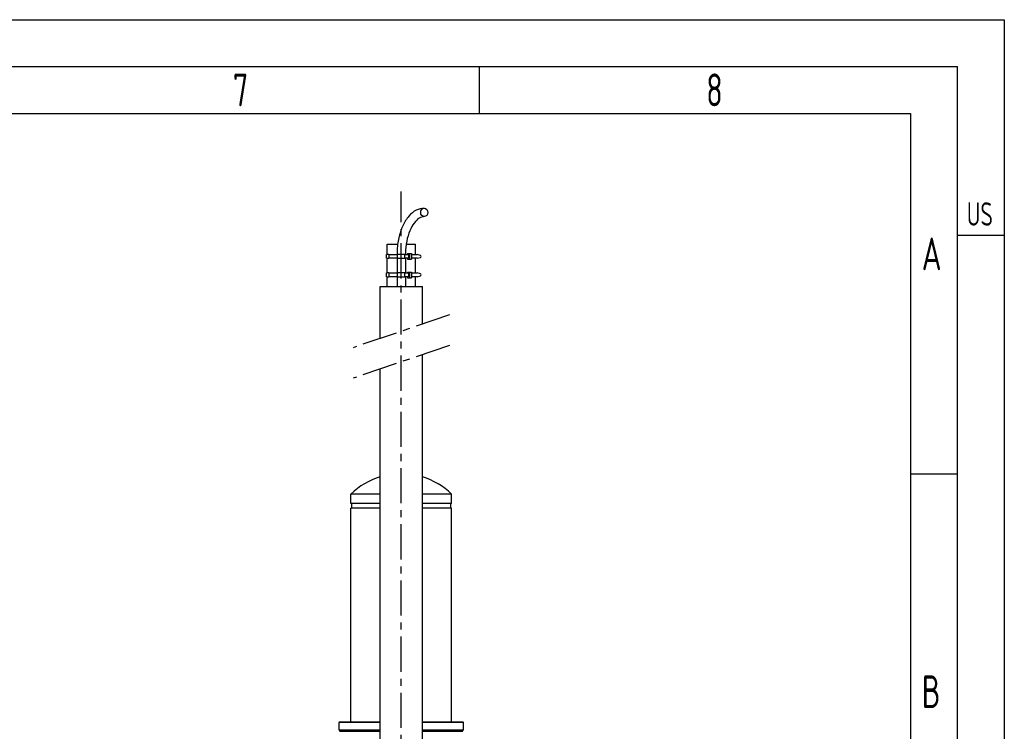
# Model space of a CAD drawing. Header units: millimetres. Extents: x 0 to 8400, y 0 to 5940.
# Tile 51 of 51: x 6299 to 8400, y 4420 to 5940. Entities that reach past the tile are written whole.
import ezdxf

# ---------------------------------------------------------------- set-up
doc = ezdxf.new("R2010")
doc.units = ezdxf.units.MM
doc.header["$LTSCALE"] = 20
doc.linetypes.add('MITTE', pattern=[2, 1.25, -0.25, 0.25, -0.25])
doc.layers.get('0').update_dxf_attribs({"linetype": 'CONTINUOUS'})
for name, color, linetype in [('02-LINIE-035', 2, 'CONTINUOUS'), ('05-ACHSE', 1, 'MITTE'), ('KSB-BLATTRAND', 2, 'CONTINUOUS')]:
    doc.layers.add(name, color=color, linetype=linetype)
doc.styles.get("Standard").update_dxf_attribs({"font": 'ISOCP.SHX'})

# ---------------------------------------------------------------- blocks, each defined once
blk = doc.blocks.new('Rahmen_A3')
at = {"color": 1, "ltscale": 150}
for p, q in [((0, 297), (420, 297)), ((420, 297), (420, 0)), ((364, 287), (364, 292)), ((18, 287), (410, 287)), ((410, 287), (410, 5)), ((410, 248.5), (415, 248.5))]:
    blk.add_line(p, q, dxfattribs=at)
at = {"color": 3, "ltscale": 150}
for p, q in [((13, 292), (415, 292)), ((415, 5), (415, 292)), ((415, 274), (420, 274))]:
    blk.add_line(p, q, dxfattribs=at)
at = {"color": 1, "ltscale": 150, "width": 0.75}
for s, height, p in [('7', 3.5, (337.6875, 287.75)), ('8', 3.5, (388.1875, 287.75)), ('US', 2.5, (416, 275)), ('A', 3.5, (411.1875, 270.25)), ('B', 3.5, (411.1875, 223.5))]:
    blk.add_text(s, height=height, dxfattribs=at).set_placement(p)

msp = doc.modelspace()

# ---------------------------------------------------------------- linework, layer by layer
at = {"layer": '02-LINIE-035'}
for p, q in [((7082.9, 5460.4), (7105.5, 5460.4)), ((7082.9, 5438.4), (7082.9, 5460.4)), ((7123.7, 5460.4), (7143.2, 5460.4)), ((7143.2, 5438.4), (7143.2, 5460.4)), ((7086.9, 5438.4), (7081.9, 5438.4)), ((7081.9, 5430.4), (7081.9, 5438.4)), ((7081.9, 5430.4), (7086.9, 5430.4)), ((7082.9, 5399.1), (7082.9, 5430.4)), ((7086.9, 5438.4), (7104.7, 5438.4)), ((7086.9, 5438.4), (7086.9, 5430.4)), ((7104.7, 5430.4), (7086.9, 5430.4)), ((7104.1, 5430.4), (7104.1, 5399.1)), ((7120.4, 5438.4), (7104.7, 5438.4)), ((7104.7, 5438.4), (7104.7, 5430.4)), ((7104.7, 5430.4), (7120.4, 5430.4)), ((7120.4, 5438.4), (7128.8, 5438.4)), ((7120.4, 5430.4), (7120.4, 5438.4)), ((7128.8, 5430.4), (7120.4, 5430.4)), ((7122.1, 5430.4), (7122.1, 5399.1)), ((7126.3, 5440.4), (7126.3, 5438.4)), ((7126.3, 5440.4), (7130.5, 5440.4)), ((7126.3, 5430.4), (7126.3, 5428.4)), ((7126.3, 5428.4), (7130.5, 5428.4)), ((7128.8, 5438.4), (7128.8, 5430.4)), ((7130.5, 5440.4), (7130.5, 5428.4)), ((7130.5, 5440.4), (7134.8, 5440.4)), ((7130.5, 5428.4), (7134.8, 5428.4)), ((7134.8, 5440.4), (7134.8, 5428.4)), ((7134.8, 5438.4), (7146.9, 5438.4)), ((7146.9, 5430.4), (7134.8, 5430.4)), ((7143.2, 5399.1), (7143.2, 5430.4)), ((7154, 5436.4), (7146.9, 5438.4)), ((7146.9, 5430.4), (7154, 5432.4)), ((7126.3, 5401.1), (7126.3, 5399.1)), ((7126.3, 5401.1), (7130.5, 5401.1)), ((7130.5, 5401.1), (7130.5, 5389.1)), ((7130.5, 5401.1), (7134.8, 5401.1)), ((7134.8, 5401.1), (7134.8, 5389.1)), ((7086.9, 5399.1), (7081.9, 5399.1)), ((7081.9, 5391.1), (7081.9, 5399.1)), ((7081.9, 5391.1), (7086.9, 5391.1)), ((7082.9, 5370.4), (7082.9, 5391.1)), ((7086.9, 5399.1), (7104.7, 5399.1)), ((7086.9, 5399.1), (7086.9, 5391.1)), ((7104.7, 5391.1), (7086.9, 5391.1)), ((7104.1, 5391.1), (7104.1, 5370.4)), ((7120.4, 5399.1), (7104.7, 5399.1)), ((7104.7, 5399.1), (7104.7, 5391.1)), ((7104.7, 5391.1), (7120.4, 5391.1)), ((7120.4, 5399.1), (7128.8, 5399.1)), ((7120.4, 5391.1), (7120.4, 5399.1)), ((7128.8, 5391.1), (7120.4, 5391.1)), ((7122.1, 5391.1), (7122.1, 5370.4)), ((7126.3, 5391.1), (7126.3, 5389.1)), ((7126.3, 5389.1), (7130.5, 5389.1)), ((7128.8, 5399.1), (7128.8, 5391.1)), ((7130.5, 5389.1), (7134.8, 5389.1)), ((7134.8, 5399.1), (7146.9, 5399.1)), ((7146.9, 5391.1), (7134.8, 5391.1)), ((7143.2, 5370.4), (7143.2, 5391.1)), ((7154, 5397.1), (7146.9, 5399.1)), ((7146.9, 5391.1), (7154, 5393.1)), ((7068.1, 5370.4), (7158.1, 5370.4)), ((7068.1, 5259.3), (7068.1, 5370.4)), ((7158.1, 5289.7), (7158.1, 5370.4)), ((7158.1, 4388.4), (7158.1, 5224.5)), ((7068.1, 4388.4), (7068.1, 5194)), ((7068.1, 4927), (7005.6, 4927)), ((7005.6, 4907), (7005.6, 4927)), ((7220.6, 4927), (7158.1, 4927)), ((7220.6, 4907), (7220.6, 4927)), ((7068.1, 4907), (7005.6, 4907)), ((7068.1, 4897), (7005.6, 4897)), ((7005.6, 4440.4), (7005.6, 4897)), ((7007.6, 4897), (7007.6, 4907)), ((7220.6, 4907), (7158.1, 4907)), ((7220.6, 4897), (7158.1, 4897)), ((7218.6, 4897), (7218.6, 4907)), ((7220.6, 4440.4), (7220.6, 4897)), ((7068.1, 4439.4), (6980.6, 4439.4)), ((6980.6, 4423.4), (6980.6, 4439.4)), ((6981.6, 4440.4), (7068.1, 4440.4)), ((7158.1, 4440.4), (7244.6, 4440.4)), ((7245.6, 4439.4), (7158.1, 4439.4)), ((7245.6, 4423.4), (7245.6, 4439.4)), ((6980.6, 4423.4), (7068.1, 4423.4)), ((7068.1, 4422.4), (6981.6, 4422.4)), ((6981.6, 4420.4), (7068.1, 4420.4)), ((7158.1, 4423.4), (7245.6, 4423.4)), ((7244.6, 4422.4), (7158.1, 4422.4)), ((7158.1, 4420.4), (7244.6, 4420.4))]:
    msp.add_line(p, q, dxfattribs=at)
for centre, radius, start, end in [((7113.1, 4815.4), 155, 106.8773, 133.9117), ((7113.1, 4815.4), 155, 46.0883, 73.1227), ((6981.6, 4439.4), 1, 90, 180), ((7244.6, 4439.4), 1, 0, 90), ((6981.6, 4423.4), 1, 180, 270), ((7244.6, 4423.4), 1, 270, 0)]:
    msp.add_arc(centre, radius, start, end, dxfattribs=at)
msp.add_ellipse((7162.1, 5528.4), major_axis=(0, -9), ratio=0.83885, dxfattribs=at)
for centre in [(7153.8, 5434.4), (7153.8, 5395.1)]:
    msp.add_ellipse(centre, major_axis=(0, -2), ratio=0.739623, start_param=0.14109, end_param=3.000502, dxfattribs=at)
for points, knots in [([(7162.1, 5537.4), (7156.3, 5537.4), (7150.5, 5535.9), (7139.3, 5530.3), (7134, 5526), (7124.3, 5514.8), (7120, 5507.9), (7112.8, 5492.1), (7109.9, 5483.3), (7105.8, 5464.7), (7104.6, 5454.9), (7104.1, 5442.8), (7104.1, 5440.6), (7104.1, 5438.4)], [0, 0, 0, 0, 0.265755, 0.265755, 0.558414, 0.558414, 0.872573, 0.872573, 1.186732, 1.186732, 1.500892, 1.500892, 1.570796, 1.570796, 1.570796, 1.570796]), ([(7162.1, 5519.4), (7158.7, 5519.4), (7155.2, 5518.4), (7147.9, 5514.1), (7144.1, 5510.6), (7137.1, 5501.2), (7133.9, 5495.5), (7128.5, 5482.4), (7126.3, 5474.9), (7123.2, 5458.8), (7122.3, 5450.1), (7122.1, 5440.4), (7122.1, 5439.4), (7122.1, 5438.4)], [0, 0, 0, 0, 0.314159, 0.314159, 0.628319, 0.628319, 0.927228, 0.927228, 1.228637, 1.228637, 1.534305, 1.534305, 1.570796, 1.570796, 1.570796, 1.570796])]:
    msp.add_open_spline(points, degree=3, knots=knots, dxfattribs=at)
at = {"layer": '05-ACHSE', "ltscale": 3}
for p, q in [((7113.1, 3467.6), (7113.1, 5573.1)), ((7216.1, 5309.4), (7010.1, 5239.6)), ((7216.1, 5244.2), (7010.1, 5174.4))]:
    msp.add_line(p, q, dxfattribs=at)

# ---------------------------------------------------------------- block references
at = {"layer": 'KSB-BLATTRAND', "xscale": 20, "yscale": 20, "zscale": 20}
msp.add_blockref('Rahmen_A3', (0, 0), dxfattribs=at)

doc.saveas('drawing.dxf')
